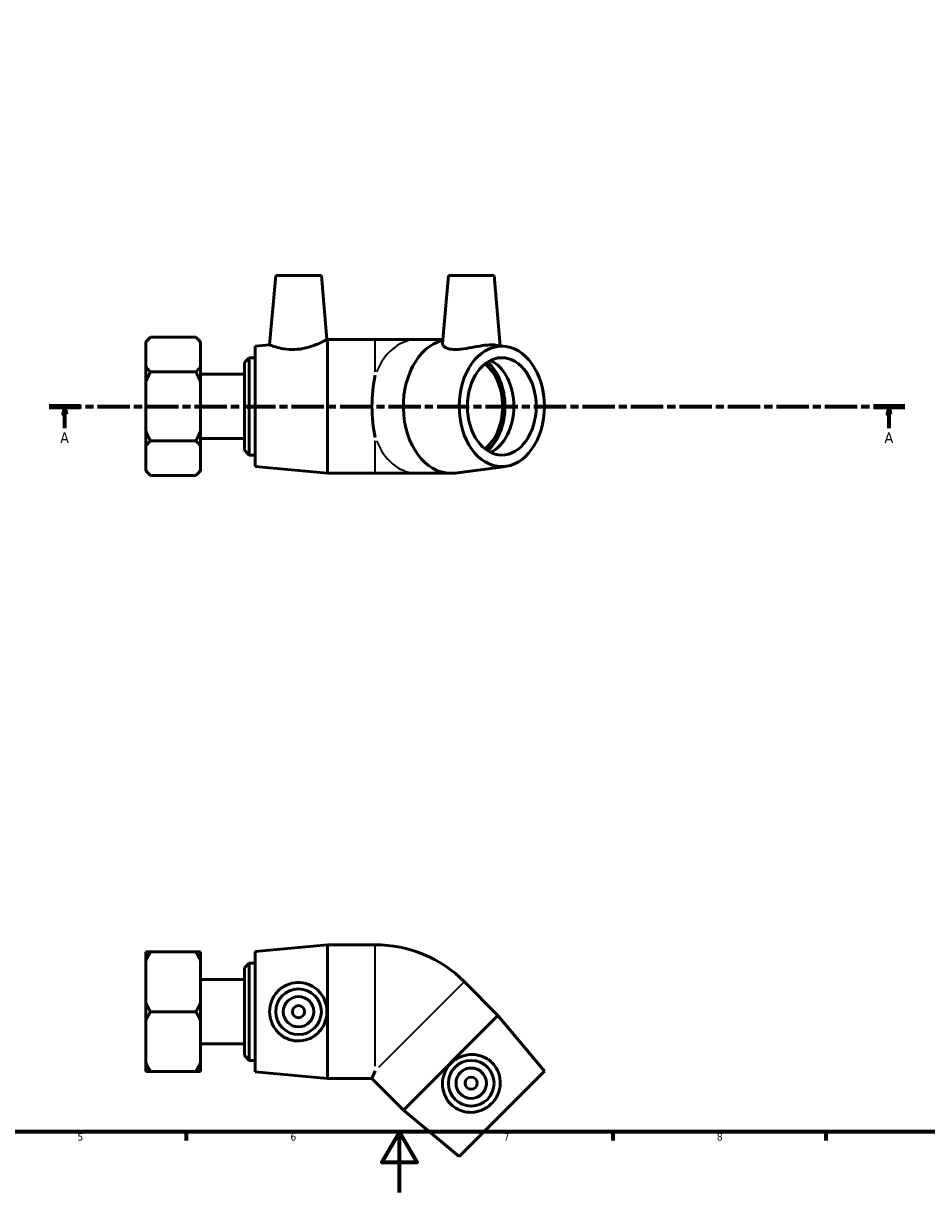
# Model space of a CAD drawing. Header units: millimetres. Extents: x 0 to 901, y 0 to 769.
# Tile 2 of 5: x 297 to 594, y 0 to 384. Entities that reach past the tile are written whole.
import ezdxf

# ---------------------------------------------------------------- set-up
doc = ezdxf.new("R2010")
doc.units = ezdxf.units.MM
doc.linetypes.add('CHAIN', pattern=[0.3543, 0.2362, -0.0295, 0.0591, -0.0295])
for name, color, linetype, lineweight in [('Border (ISO)', 7, 'Continuous', 70), ('Section Line (ISO)', 7, 'CHAIN', 70), ('Visible (ISO)', 7, 'Continuous', 50), ('Visible Narrow (ISO)', 7, 'Continuous', 35)]:
    doc.layers.add(name, color=color, linetype=linetype, lineweight=lineweight)
doc.styles.add('Label Text (ISO)', font='tahoma.ttf')
doc.styles.add('Note Text (ISO)', font='tahoma.ttf')

# ---------------------------------------------------------------- blocks, each defined once
blk = doc.blocks.new('Borders Default Border')
at = {"layer": 'Border (ISO)'}
for p, q in [((350.42, 20), (350.42, 17.1)), ((490.58, 20), (490.58, 17.1)), ((560.67, 20), (560.67, 17.1))]:
    blk.add_line(p, q, dxfattribs=at)
at = {"layer": 'Border (ISO)', "flags": 128}
for points in [[(20, 20), (20, 574), (821, 574), (821, 20), (20, 20)], [(420.5, 0), (420.5, 20), (414.73, 10), (426.27, 10), (420.5, 20)]]:
    blk.add_lwpolyline(points, dxfattribs=at)
at = {"layer": 'Border (ISO)', "color": 232, "true_color": 0xca0064, "char_height": 2.5, "attachment_point": 7, "style": 'Note Text (ISO)'}
for s, insert in [('5', (314.64, 17.05)), ('6', (384.66, 17.05)), ('7', (454.77, 17.1)), ('8', (524.81, 17.04))]:
    blk.add_mtext(s, dxfattribs=dict(at, insert=insert))
blk = doc.blocks.new('2dTransSection0')
at = {"layer": 'Section Line (ISO)', "linetype": 'CHAIN', "ltscale": 44.979492}
blk.add_line((305.33, 258.4), (586.59, 258.4), dxfattribs=at)
at = {"layer": 'Section Line (ISO)', "linetype": 'Continuous', "lineweight": 140}
for p, q in [((305.33, 258.4), (315.67, 258.4)), ((576.25, 258.4), (586.59, 258.4))]:
    blk.add_line(p, q, dxfattribs=at)
at = {"layer": 'Section Line (ISO)', "linetype": 'Continuous'}
for p, q in [((310.5, 258.4), (310, 255.9)), ((310.5, 255.9), (310.5, 258.4)), ((311, 255.9), (310.5, 258.4)), ((581.42, 258.4), (580.92, 255.9)), ((581.42, 255.9), (581.42, 258.4)), ((581.92, 255.9), (581.42, 258.4)), ((310, 255.9), (311, 255.9)), ((310.5, 251.21), (310.5, 255.9)), ((580.92, 255.9), (581.92, 255.9)), ((581.42, 251.21), (581.42, 255.9))]:
    blk.add_line(p, q, dxfattribs=at)
at = {"layer": 'Section Line (ISO)', "linetype": 'Continuous', "flags": 128}
for points in [[(311, 255.9), (310.5, 258.4), (310, 255.9), (311, 255.9)], [(581.92, 255.9), (581.42, 258.4), (580.92, 255.9), (581.92, 255.9)]]:
    blk.add_lwpolyline(points, dxfattribs=at)
at = {"layer": 'Section Line (ISO)'}
for points in [[(311, 255.9), (310.5, 258.4), (310, 255.9), (311, 255.9)], [(581.92, 255.9), (581.42, 258.4), (580.92, 255.9), (581.92, 255.9)]]:
    blk.add_solid(points, dxfattribs=at)
at = {"layer": 'Section Line (ISO)', "char_height": 3.5, "attachment_point": 7, "style": 'Label Text (ISO)'}
for insert in [(309.01, 246.4), (579.93, 246.4)]:
    blk.add_mtext('A', dxfattribs=dict(at, insert=insert))

msp = doc.modelspace()

# ---------------------------------------------------------------- linework, layer by layer
at = {"layer": 'Visible (ISO)'}
for p, q in [((379.804, 301.404), (377.812, 278.64)), ((379.804, 301.404), (394.804, 301.404)), ((394.804, 301.404), (396.643, 280.384)), ((436.565, 301.404), (434.612, 279.085)), ((436.565, 301.404), (451.565, 301.404)), ((451.565, 301.404), (453.581, 278.358)), ((337.105, 279.608), (338.62, 281.122)), ((353.591, 281.122), (338.62, 281.122)), ((355.105, 279.608), (353.591, 281.122)), ((337.105, 279.396), (337.105, 279.608)), ((337.105, 271.49), (337.105, 279.396)), ((355.105, 279.608), (355.105, 279.396)), ((355.105, 279.396), (355.105, 271.49)), ((373.105, 278.204), (377.812, 278.64)), ((373.105, 238.604), (373.105, 278.204)), ((396.643, 280.384), (396.855, 280.404)), ((396.855, 236.404), (396.855, 280.404)), ((396.855, 280.404), (412.495, 280.404)), ((426.252, 280.404), (412.495, 280.404)), ((434.728, 280.404), (426.252, 280.404)), ((455.402, 278.119), (451.975, 278.57)), ((369.505, 272.804), (371.105, 274.404)), ((371.105, 274.404), (371.105, 242.404)), ((371.105, 274.404), (373.105, 274.404)), ((337.105, 266.31), (337.105, 271.49)), ((338.62, 269.763), (353.591, 269.763)), ((355.105, 271.49), (355.105, 266.31)), ((355.105, 269.006), (369.505, 269.006)), ((369.505, 244.004), (369.505, 272.804)), ((337.105, 250.498), (337.105, 266.31)), ((355.105, 266.31), (355.105, 250.498)), ((337.105, 245.318), (337.105, 250.498)), ((355.105, 250.498), (355.105, 245.318)), ((338.62, 247.045), (353.591, 247.045)), ((355.105, 247.802), (369.505, 247.802)), ((337.105, 237.412), (337.105, 245.318)), ((355.105, 245.318), (355.105, 237.412)), ((369.505, 244.004), (371.105, 242.404)), ((371.105, 242.404), (373.105, 242.404)), ((373.105, 238.604), (396.855, 236.404)), ((455.402, 238.689), (438.752, 236.499)), ((337.105, 237.2), (337.105, 237.412)), ((337.105, 237.2), (338.62, 235.686)), ((353.591, 235.686), (338.62, 235.686)), ((355.105, 237.2), (353.591, 235.686)), ((355.105, 237.412), (355.105, 237.2)), ((396.855, 236.404), (412.495, 236.404)), ((412.495, 236.404), (426.252, 236.404)), ((437.311, 236.404), (426.252, 236.404)), ((373.105, 79.262), (396.855, 81.462)), ((396.855, 37.462), (396.855, 81.462)), ((396.855, 81.462), (412.495, 81.462)), ((337.105, 76.147), (337.105, 79.137)), ((353.591, 79.137), (338.62, 79.137)), ((355.105, 79.137), (355.105, 76.147)), ((373.105, 39.662), (373.105, 79.262)), ((337.105, 62.453), (337.105, 76.147)), ((355.105, 76.147), (355.105, 62.453)), ((369.505, 73.862), (371.105, 75.462)), ((369.505, 45.062), (369.505, 73.862)), ((371.105, 75.462), (371.105, 43.462)), ((371.105, 75.462), (373.105, 75.462)), ((355.105, 70.064), (369.505, 70.064)), ((452.867, 58.262), (441.808, 69.321)), ((337.105, 56.472), (337.105, 62.453)), ((355.105, 62.453), (355.105, 56.472)), ((353.591, 59.462), (338.62, 59.462)), ((452.867, 58.262), (421.755, 27.149)), ((468.105, 39.912), (452.867, 58.262)), ((337.105, 42.778), (337.105, 56.472)), ((355.105, 56.472), (355.105, 42.778)), ((355.105, 48.861), (369.505, 48.861)), ((337.105, 39.788), (337.105, 42.778)), ((355.105, 42.778), (355.105, 39.788)), ((369.505, 45.062), (371.105, 43.462)), ((371.105, 43.462), (373.105, 43.462)), ((338.62, 39.788), (353.591, 39.788)), ((373.105, 39.662), (396.855, 37.462)), ((412.495, 40.008), (411.441, 37.462)), ((468.105, 39.912), (440.104, 11.911)), ((396.855, 37.462), (411.441, 37.462)), ((421.755, 27.149), (411.441, 37.462)), ((440.104, 11.911), (421.755, 27.149))]:
    msp.add_line(p, q, dxfattribs=at)
for centre, radius in [((387.304, 59.462), 7.5), ((387.304, 59.462), 5), ((387.304, 59.462), 2), ((444.065, 35.951), 7.5), ((444.065, 35.951), 5), ((444.065, 35.951), 2)]:
    msp.add_circle(centre, radius, dxfattribs=at)
msp.add_arc((412.495, 40.008), 41.454, 45, 90, dxfattribs=at)
for centre, major_axis, ratio, start_param, end_param in [((437.311, 258.404), (0, -22), 0.7071068, 3.3101978, 6.3759499), ((443.074, 258.404), (0, -17.105), 0.7071068, 0.5522008, 2.5893918), ((446.751, 258.404), (0, 16), 0.7071068, 3.4726044, 5.9521736), ((443.074, 258.404), (0, -16), 0.7071068, 0.5092242, 2.6323685), ((420.554, 258.404), (0, -22), 0.4142136, 4.2265674, 5.1982105)]:
    msp.add_ellipse(centre, major_axis=major_axis, ratio=ratio, start_param=start_param, end_param=end_param, dxfattribs=at)
for major_axis in [(0, -19.8), (0, -16)]:
    msp.add_ellipse((454.105, 258.404), major_axis=major_axis, ratio=0.7071068, dxfattribs=at)
for points in [[(337.105, 279.396), (337.727, 280.229), (338.62, 281.122)], [(353.591, 281.122), (354.484, 280.229), (355.105, 279.396)], [(338.62, 269.763), (337.727, 270.656), (337.105, 271.49)], [(337.105, 266.31), (337.727, 267.977), (338.62, 269.763)], [(355.105, 271.49), (354.484, 270.656), (353.591, 269.763)], [(353.591, 269.763), (354.484, 267.977), (355.105, 266.31)], [(338.62, 247.045), (337.727, 248.831), (337.105, 250.498)], [(355.105, 250.498), (354.484, 248.831), (353.591, 247.045)], [(337.105, 245.318), (337.727, 246.152), (338.62, 247.045)], [(353.591, 247.045), (354.484, 246.152), (355.105, 245.318)], [(338.62, 235.686), (337.727, 236.579), (337.105, 237.412)], [(355.105, 237.412), (354.484, 236.579), (353.591, 235.686)], [(338.62, 79.137), (337.727, 79.137), (337.105, 79.137)], [(337.105, 76.147), (337.727, 77.59), (338.62, 79.137)], [(355.105, 79.137), (354.484, 79.137), (353.591, 79.137)], [(353.591, 79.137), (354.484, 77.59), (355.105, 76.147)], [(338.62, 59.462), (337.727, 61.009), (337.105, 62.453)], [(355.105, 62.453), (354.484, 61.009), (353.591, 59.462)], [(337.105, 56.472), (337.727, 57.916), (338.62, 59.462)], [(353.591, 59.462), (354.484, 57.916), (355.105, 56.472)], [(338.62, 39.788), (337.727, 41.335), (337.105, 42.778)], [(355.105, 42.778), (354.484, 41.335), (353.591, 39.788)], [(337.105, 39.788), (337.727, 39.788), (338.62, 39.788)], [(353.591, 39.788), (354.484, 39.788), (355.105, 39.788)]]:
    msp.add_rational_spline(points, [1, 1.00310458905, 1], degree=2, dxfattribs=at)
for points, knots in [([(386.828, 277.156), (385.666, 277.06), (384.438, 277.085), (382.21, 277.341), (381.208, 277.562), (379.631, 277.986), (378.947, 278.219), (378.037, 278.548), (377.812, 278.64), (377.812, 278.64)], [0, 0, 0, 0, 0.3503374, 0.3503374, 0.7006747, 0.7006747, 1.0542405, 1.0542405, 1.4078063, 1.4078063, 1.4078063, 1.4078063]), ([(396.643, 280.384), (396.643, 280.384), (396.391, 280.246), (395.402, 279.74), (394.664, 279.376), (392.96, 278.641), (391.865, 278.216), (389.438, 277.521), (388.104, 277.261), (386.828, 277.156)], [4.3302327, 4.3302327, 4.3302327, 4.3302327, 4.703155, 4.703155, 5.0760773, 5.0760773, 5.460465, 5.460465, 5.8448528, 5.8448528, 5.8448528, 5.8448528]), ([(451.973, 278.568), (451.615, 278.615), (451.21, 278.64), (449.943, 278.64), (448.897, 278.548), (446.62, 278.219), (445.388, 277.986), (443.081, 277.562), (441.843, 277.341), (439.534, 277.085), (438.463, 277.06), (436.666, 277.261), (435.881, 277.521), (434.852, 278.216), (434.607, 278.641), (434.609, 279.038), (434.61, 279.061), (434.613, 279.085)], [1.2239308, 1.2239308, 1.2239308, 1.2239308, 1.4078063, 1.4078063, 1.7613721, 1.7613721, 2.114938, 2.114938, 2.4652753, 2.4652753, 2.8156127, 2.8156127, 3.2000004, 3.2000004, 3.5843881, 3.5843881, 3.6087046, 3.6087046, 3.6087046, 3.6087046]), ([(386.828, 49.853), (385.666, 49.902), (384.438, 50.189), (382.21, 51.227), (381.208, 51.976), (379.631, 53.661), (378.947, 54.719), (378.037, 57.03), (377.812, 58.284), (377.812, 60.641), (378.037, 61.895), (378.947, 64.206), (379.631, 65.264), (381.208, 66.949), (382.21, 67.698), (384.438, 68.735), (385.666, 69.023), (388.104, 69.126), (389.438, 68.902), (391.865, 67.93), (392.96, 67.182), (394.664, 65.472), (395.402, 64.398), (396.391, 62.016), (396.643, 60.705), (396.643, 58.219), (396.391, 56.909), (395.402, 54.527), (394.664, 53.453), (392.96, 51.742), (391.865, 50.995), (389.438, 50.023), (388.104, 49.799), (386.828, 49.853)], [0, 0, 0, 0, 0.3503374, 0.3503374, 0.7006747, 0.7006747, 1.0542405, 1.0542405, 1.4078063, 1.4078063, 1.7613721, 1.7613721, 2.114938, 2.114938, 2.4652753, 2.4652753, 2.8156127, 2.8156127, 3.2000004, 3.2000004, 3.5843881, 3.5843881, 3.9573104, 3.9573104, 4.3302327, 4.3302327, 4.703155, 4.703155, 5.0760773, 5.0760773, 5.460465, 5.460465, 5.8448528, 5.8448528, 5.8448528, 5.8448528]), ([(451.196, 42.41), (451.984, 41.553), (452.648, 40.482), (453.49, 38.173), (453.669, 36.935), (453.593, 34.628), (453.328, 33.396), (452.337, 31.119), (451.61, 30.073), (449.943, 28.406), (448.897, 27.679), (446.62, 26.688), (445.388, 26.424), (443.081, 26.347), (441.843, 26.526), (439.534, 27.368), (438.463, 28.032), (436.666, 29.684), (435.881, 30.786), (434.852, 33.189), (434.607, 34.492), (434.611, 36.907), (434.849, 38.187), (435.833, 40.571), (436.582, 41.676), (438.34, 43.434), (439.445, 44.183), (441.829, 45.167), (443.11, 45.405), (445.525, 45.409), (446.827, 45.164), (449.23, 44.135), (450.332, 43.35), (451.196, 42.41)], [0, 0, 0, 0, 0.3503374, 0.3503374, 0.7006747, 0.7006747, 1.0542405, 1.0542405, 1.4078063, 1.4078063, 1.7613721, 1.7613721, 2.114938, 2.114938, 2.4652753, 2.4652753, 2.8156127, 2.8156127, 3.2000004, 3.2000004, 3.5843881, 3.5843881, 3.9573104, 3.9573104, 4.3302327, 4.3302327, 4.703155, 4.703155, 5.0760773, 5.0760773, 5.460465, 5.460465, 5.8448528, 5.8448528, 5.8448528, 5.8448528])]:
    msp.add_open_spline(points, degree=3, knots=knots, dxfattribs=at)
at = {"layer": 'Visible Narrow (ISO)'}
for p, q in [((412.495, 269.716), (412.495, 280.372)), ((412.495, 236.436), (412.495, 247.092)), ((412.495, 41.539), (412.495, 81.269)), ((441.671, 69.184), (413.578, 41.091))]:
    msp.add_line(p, q, dxfattribs=at)
for major_axis, start_param, end_param in [((0, 22), 0.0542487, 1.0307261), ((0, -22), 5.2524593, 6.2289366)]:
    msp.add_ellipse((426.252, 258.404), major_axis=major_axis, ratio=0.7071068, start_param=start_param, end_param=end_param, dxfattribs=at)

# ---------------------------------------------------------------- block references
msp.add_blockref('Borders Default Border', (0, 0))
at = {"layer": 'Section Line (ISO)'}
msp.add_blockref('2dTransSection0', (0, 0), dxfattribs=at)

doc.saveas('drawing.dxf')
